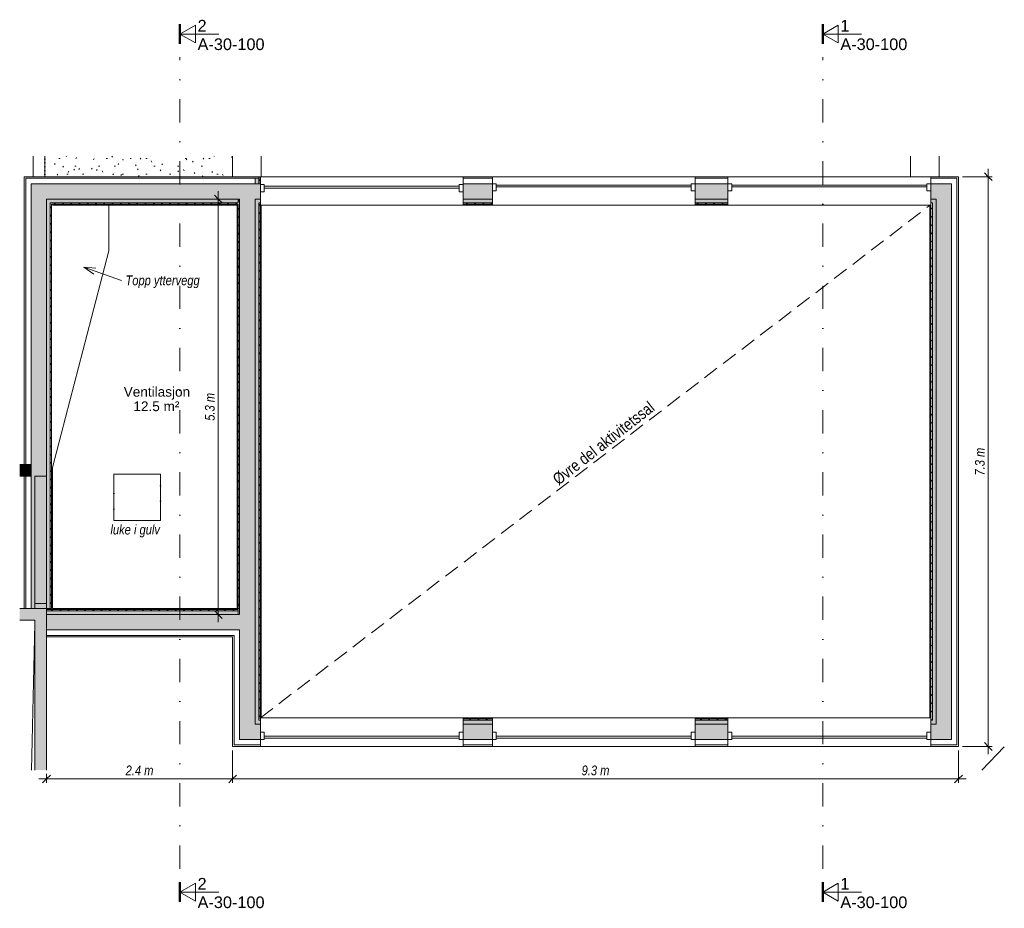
# Model space of a CAD drawing. Header units: millimetres. Extents: x 9655 to 22326, y 7828 to 19260.
import ezdxf

# ---------------------------------------------------------------- set-up
doc = ezdxf.new("R2010")
doc.units = ezdxf.units.MM
for name, pattern in [('Dash dot', [800, 300, -250, 0, -250]), ('stiplet 4_0mm', [300, 200, -100]), ('strek-punkt', [200, 100, -50, 0, -50])]:
    doc.linetypes.add(name, pattern=pattern)
for name, color, linetype, lineweight in [('A20_generelt', 1, 'Continuous', 9), ('A233_dør vindu', 2, 'Continuous', 9), ('A23_yttervegg', 7, 'Continuous', 15), ('A24_innervegg', 2, 'Continuous', 15), ('A255_himling', 1, 'Continuous', 9), ('A25_dekker', 3, 'Continuous', 9), ('A83_romtekst', 3, 'Continuous', 9), ('A83_tekst', 3, 'Continuous', 9), ('A84_målsetting', 4, 'Continuous', 9), ('A84_målsetting-50', 4, 'Continuous', 9), ('A85_skravur', 4, 'Continuous', 9), ('A86_snittlinjer', 4, 'Continuous', 9)]:
    doc.layers.add(name, color=color, linetype=linetype, lineweight=lineweight)
doc.styles.add('Arial', font='arial.ttf', dxfattribs={"height": 150})
doc.styles.add('Arial Narrow', font='ARIALN.TTF', dxfattribs={"height": 150})
doc.styles.add('Arial Narrow_I', font='ARIALNI.TTF', dxfattribs={"height": 125})
doc.styles.add('Arial_1', font='arial.ttf', dxfattribs={"height": 125})
doc.dimstyles.new('2_5_mm_-_meter_00', dxfattribs={"dimscale": 304.8, "dimtxt": 127.928872, "dimasz": 0.328084, "dimexe": 0.164042, "dimexo": 0.164042, "dimgap": 0.032808, "dimtad": 1, "dimdec": 1, "dimlfac": 0.001, "dimrnd": 0.1, "dimzin": 0, "dimdsep": 46, "dimtxsty": 'Arial Narrow_I', "dimblk1": 'OBLIQUE', "dimblk2": 'OBLIQUE', "dimsah": 1, "dimcen": 0.09, "dimdle": 0.328084, "dimadec": 1, "dimazin": 0, "dimtfac": 1, "dimtdec": 4, "dimtix": 1, "dimtmove": 0, "dimatfit": 3, "dimfxl": 1, "dimtvp": 1, "dimtolj": 1, "dimtzin": 0, "dimarcsym": 2})
pattern_1 = [(45, (0, 0), (-53.033, 53.033), [])]

# ---------------------------------------------------------------- blocks, each defined once
blk = doc.blocks.new('Focus-Hel Rute fast - 26x11M_dyttefuge 10mm-743462-2_ et_ 1-100 ARB')
at = {"layer": 'A233_dør vindu'}
for p, q in [((-510, 102), (-460, 102)), ((-460, 10), (-510, 10)), ((-460, 102), (-460, 10)), ((-460, 85), (2050, 85)), ((2050, 60), (-460, 60)), ((2050, 102), (2050, 10)), ((2100, 102), (2050, 102)), ((2050, 10), (2100, 10))]:
    blk.add_line(p, q, dxfattribs=at)
blk = doc.blocks.new('Focus-Hel Rute fast - 26x11M_dyttefuge 10mm-743487-2_ et_ 1-100 ARB')
at = {"layer": 'A233_dør vindu'}
for p, q in [((-460, -10), (-510, -10)), ((-510, -102), (-460, -102)), ((-460, -102), (-460, -10)), ((2050, -60), (-460, -60)), ((-460, -85), (2050, -85)), ((2050, -10), (2100, -10)), ((2050, -102), (2050, -10)), ((2100, -102), (2050, -102))]:
    blk.add_line(p, q, dxfattribs=at)
blk = doc.blocks.new('Focus-Hel Rute fast - 26x11M_dyttefuge 10mm-749302-2_ et_ 1-100 ARB')
at = {"layer": 'A233_dør vindu'}
for p, q in [((-460, 2), (-510, 2)), ((-460, -90), (-460, 2)), ((2050, 2), (2100, 2)), ((2050, -90), (2050, 2)), ((-510, -90), (-460, -90)), ((2050, -47), (-460, -47)), ((-460, -72), (2050, -72)), ((2100, -90), (2050, -90))]:
    blk.add_line(p, q, dxfattribs=at)
blk = doc.blocks.new('Section - Focus Snittpil-129349-2_ et_ 1-100 ARB')
at = {"layer": 'A86_snittlinjer', "lineweight": 50}
blk.add_line((-3.5, 0), (-8.5, 0), dxfattribs=at)
at = {"layer": 'A86_snittlinjer'}
for p, q in [((-6, 0), (-8.31, -4)), ((-6, 0), (-3.69, -4)), ((-6, 0), (-6, -10)), ((-3.69, -4), (-8.31, -4))]:
    blk.add_line(p, q, dxfattribs=at)
blk = doc.blocks.new('DIMBLOCK1-2_ et_ 1-100 ARB')
at = {"layer": 'A84_målsetting-50'}
for p, q in [((12395, 9492), (12395, 9860)), ((10000, 9492), (10000, 9557)), ((10000, 9492), (10050, 9542)), ((12395, 9492), (12445, 9542)), ((9900, 9492), (12395, 9492)), ((10000, 9492), (9950, 9442)), ((10000, 9492), (10000, 9442)), ((12395, 9492), (12345, 9442)), ((12395, 9492), (12395, 9442))]:
    blk.add_line(p, q, dxfattribs=at)
at = {"layer": 'A84_målsetting-50', "color": 0, "insert": (11018, 9664), "char_height": 125, "width": 431.3, "attachment_point": 1, "line_spacing_factor": 0.974696, "style": 'Arial Narrow_I'}
blk.add_mtext('2.4 m', dxfattribs=at)
blk = doc.blocks.new('_Oblique')
at = {"color": 0, "linetype": 'ByBlock', "lineweight": -2}
blk.add_line((-0.5, -0.5), (0.5, 0.5), dxfattribs=at)
blk = doc.blocks.new('DIMBLOCK2-2_ et_ 1-100 ARB')
at = {"layer": 'A84_målsetting-50'}
for p, q in [((12395, 9492), (12395, 9860)), ((21736, 9492), (21736, 9860)), ((12395, 9492), (12445, 9542)), ((21736, 9492), (21786, 9542)), ((12395, 9492), (12345, 9442)), ((12395, 9492), (21836, 9492)), ((12395, 9492), (12395, 9442)), ((21736, 9492), (21686, 9442)), ((21736, 9492), (21736, 9442))]:
    blk.add_line(p, q, dxfattribs=at)
at = {"layer": 'A84_målsetting-50', "color": 0, "insert": (16886, 9664), "char_height": 125, "width": 431.3, "attachment_point": 1, "line_spacing_factor": 0.974696, "style": 'Arial Narrow_I'}
blk.add_mtext('9.3 m', dxfattribs=at)
blk = doc.blocks.new('DIMBLOCK3-2_ et_ 1-100 ARB')
at = {"layer": 'A84_målsetting-50'}
for p, q in [((22119, 17240), (21786, 17240)), ((22119, 17240), (22069, 17290)), ((22119, 9810), (22119, 17340)), ((22119, 17240), (22169, 17190)), ((22119, 17240), (22169, 17240)), ((22119, 9910), (21786, 9910)), ((22119, 9910), (22069, 9960)), ((22119, 9910), (22169, 9860)), ((22119, 9910), (22169, 9910))]:
    blk.add_line(p, q, dxfattribs=at)
at = {"layer": 'A84_målsetting-50', "color": 0, "insert": (21948, 13395), "char_height": 125, "width": 431.3, "attachment_point": 1, "rotation": 90, "line_spacing_factor": 0.974696, "style": 'Arial Narrow_I'}
blk.add_mtext('7.3 m', dxfattribs=at)
blk = doc.blocks.new('DIMBLOCK4-2_ et_ 1-100 ARB')
at = {"layer": 'A84_målsetting-50'}
for p, q in [((12211, 16952), (12161, 17002)), ((12211, 11507), (12211, 17052)), ((12211, 16952), (12190, 16952)), ((12211, 16952), (12261, 16902)), ((12211, 16952), (12261, 16952)), ((12211, 11607), (12161, 11657)), ((12211, 11607), (12190, 11607)), ((12211, 11607), (12261, 11557)), ((12211, 11607), (12261, 11607))]:
    blk.add_line(p, q, dxfattribs=at)
at = {"layer": 'A84_målsetting-50', "color": 0, "insert": (12039, 14100), "char_height": 125, "width": 431.3, "attachment_point": 1, "rotation": 90, "line_spacing_factor": 0.974696, "style": 'Arial Narrow_I'}
blk.add_mtext('5.3 m', dxfattribs=at)

msp = doc.modelspace()

# ---------------------------------------------------------------- hatches: boundary and pattern name
at = {"layer": 'A23_yttervegg', "lineweight": 9}
h = msp.add_hatch(dxfattribs=at)
h.set_pattern_fill('FP_1', color=256, style=0, pattern_type=2)
h.set_pattern_definition(pattern_1)
h.paths.add_polyline_path([(12731.36, 11685.57), (12749.36, 11685.57), (12749.36, 16904), (12731.36, 16904), (12731.36, 12074.85)])
h.paths.add_polyline_path([(12731.36, 17150), (12749.36, 17150), (12749.36, 17240), (12731.36, 17240), (12731.36, 17220)])
at = {"layer": 'A23_yttervegg'}
for points in [[(12467.36, 16952), (12485.36, 16952), (12485.36, 17150), (9802, 17150), (9802, 16952), (12454.36, 16952)], [(12683.36, 11685.57), (12683.36, 17150), (12485.36, 17150), (12485.36, 11685.57)], [(21645.83, 10198), (21645.83, 17150), (21447.83, 17150), (21447.83, 10198), (21533.74, 10198)], [(10000, 11685.57), (10000, 11749.07), (9850, 11749.07), (9850, 13385.57), (10000, 13385.57), (10000, 16952), (9802, 16952), (9802, 11685.57), (9850, 11685.57)], [(12426.66, 16904), (12467.36, 16904), (12467.36, 16952), (10000, 16952), (10000, 16904), (12030.7, 16904)], [(10048, 11685.57), (10048, 16904), (10000, 16904), (10000, 11685.57)], [(21447.83, 10246), (21447.83, 16952), (21399.83, 16952), (21399.83, 10246)], [(12683.36, 10198), (12683.36, 11685.57), (12485.36, 11685.57), (12485.36, 10198)], [(12731.36, 10246), (12731.36, 11685.57), (12683.36, 11685.57), (12683.36, 10246)], [(12467.36, 11606.57), (12467.36, 11654.57), (10000, 11654.57), (10000, 11606.57), (12426.66, 11606.57)], [(12485.36, 11408.57), (12485.36, 11606.57), (10000, 11606.57), (10000, 11408.57), (12467.36, 11408.57)]]:
    msp.add_hatch(color=256, dxfattribs=at).paths.add_polyline_path(points)
h = msp.add_hatch(color=256, dxfattribs=at)
h.paths.add_polyline_path([(12683.36, 11685.57), (12731.36, 11685.57), (12731.36, 16952), (12683.36, 16952), (12683.36, 12074.85)])
h.paths.add_polyline_path([(12731.36, 17150), (12731.36, 17220), (12683.36, 17220), (12683.36, 17150)])
h = msp.add_hatch(color=256, dxfattribs=at)
h.paths.add_polyline_path([(21381.83, 16952), (21447.83, 16952), (21447.83, 17150), (21378.83, 17150), (21378.83, 16952)])
h.paths.add_polyline_path([(18768.83, 16952), (18768.83, 17150), (18347.83, 17150), (18347.83, 16952)])
h.paths.add_polyline_path([(15737.83, 16952), (15737.83, 17150), (15362.36, 17150), (15362.36, 16952)])
h.paths.add_polyline_path([(12749.36, 16952), (12752.36, 16952), (12752.36, 17150), (12683.36, 17150), (12683.36, 16952), (12731.36, 16952)])
at = {"layer": 'A23_yttervegg', "lineweight": 9}
h = msp.add_hatch(dxfattribs=at)
h.set_pattern_fill('FP_1', color=256, style=0, pattern_type=2)
h.set_pattern_definition(pattern_1)
h.paths.add_polyline_path([(12426.66, 16886), (12467.36, 16886), (12467.36, 16904), (10048, 16904), (10048, 16886), (12030.7, 16886)])
h = msp.add_hatch(dxfattribs=at)
h.set_pattern_fill('FP_1', color=256, style=0, pattern_type=2)
h.set_pattern_definition(pattern_1)
h.paths.add_polyline_path([(10048, 11685.57), (10066, 11685.57), (10066, 16886), (10048, 16886), (10048, 12568.62)])
h = msp.add_hatch(dxfattribs=at)
h.set_pattern_fill('FP_1', color=256, style=0, pattern_type=2)
h.set_pattern_definition(pattern_1)
h.paths.add_polyline_path([(12467.36, 11685.57), (12485.36, 11685.57), (12485.36, 16952), (12467.36, 16952), (12467.36, 12074.85)])
at = {"layer": 'A23_yttervegg'}
h = msp.add_hatch(color=256, dxfattribs=at)
h.paths.add_polyline_path([(21381.83, 16904), (21399.83, 16904), (21399.83, 16952), (21378.83, 16952), (21378.83, 16904)])
h.paths.add_polyline_path([(18768.83, 16904), (18768.83, 16952), (18347.83, 16952), (18347.83, 16904)])
h.paths.add_polyline_path([(15737.83, 16904), (15737.83, 16952), (15362.36, 16952), (15362.36, 16904)])
h.paths.add_polyline_path([(12749.36, 16904), (12752.36, 16904), (12752.36, 16952), (12731.36, 16952), (12731.36, 16904)])
at = {"layer": 'A23_yttervegg', "lineweight": 9}
h = msp.add_hatch(dxfattribs=at)
h.set_pattern_fill('FP_1', color=256, style=0, pattern_type=2)
h.set_pattern_definition(pattern_1)
h.paths.add_polyline_path([(21381.83, 16886), (21381.83, 16904), (21378.83, 16904), (21378.83, 16886)])
h.paths.add_polyline_path([(18768.83, 16886), (18768.83, 16904), (18347.83, 16904), (18347.83, 16886)])
h.paths.add_polyline_path([(15737.83, 16886), (15737.83, 16904), (15362.36, 16904), (15362.36, 16886)])
h.paths.add_polyline_path([(12752.36, 16886), (12752.36, 16904), (12749.36, 16904), (12749.36, 16886)])
h = msp.add_hatch(dxfattribs=at)
h.set_pattern_fill('FP_1', color=256, style=0, pattern_type=2)
h.set_pattern_definition(pattern_1)
h.paths.add_polyline_path([(21399.83, 10264), (21399.83, 16904), (21381.83, 16904), (21381.83, 10264)])
h = msp.add_hatch(dxfattribs=at)
h.set_pattern_fill('FP_1', color=256, style=0, pattern_type=2)
h.set_pattern_definition(pattern_1)
h.paths.add_polyline_path([(12467.36, 11654.57), (12467.36, 11672.57), (10000, 11672.57), (10000, 11654.57), (12426.66, 11654.57)])
h = msp.add_hatch(dxfattribs=at)
h.set_pattern_fill('FP_1', color=256, style=0, pattern_type=2)
h.set_pattern_definition(pattern_1)
h.paths.add_polyline_path([(12731.36, 10264), (12749.36, 10264), (12749.36, 11685.57), (12731.36, 11685.57), (12731.36, 10277)])
h = msp.add_hatch(dxfattribs=at)
h.set_pattern_fill('FP_1', color=256, style=0, pattern_type=2)
h.set_pattern_definition(pattern_1)
h.paths.add_polyline_path([(21399.83, 10246), (21399.83, 10264), (21378.83, 10264), (21378.83, 10246)])
h.paths.add_polyline_path([(18768.83, 10246), (18768.83, 10264), (18347.83, 10264), (18347.83, 10246)])
h.paths.add_polyline_path([(15737.83, 10246), (15737.83, 10264), (15362.36, 10264), (15362.36, 10246)])
h.paths.add_polyline_path([(12731.36, 10246), (12752.36, 10246), (12752.36, 10264), (12731.36, 10264)])
at = {"layer": 'A23_yttervegg'}
h = msp.add_hatch(color=256, dxfattribs=at)
h.paths.add_polyline_path([(21645.83, 10000), (21645.83, 10198), (21378.83, 10198), (21378.83, 10000), (21533.74, 10000)])
h.paths.add_polyline_path([(18347.83, 10000), (18768.83, 10000), (18768.83, 10198), (18347.83, 10198)])
h.paths.add_polyline_path([(15737.83, 10000), (15737.83, 10198), (15362.36, 10198), (15362.36, 10000)])
h.paths.add_polyline_path([(12683.36, 10000), (12752.36, 10000), (12752.36, 10198), (12485.36, 10198), (12485.36, 10000)])
h = msp.add_hatch(color=256, dxfattribs=at)
h.paths.add_polyline_path([(21447.83, 10198), (21447.83, 10246), (21378.83, 10246), (21378.83, 10198), (21399.83, 10198)])
h.paths.add_polyline_path([(18768.83, 10198), (18768.83, 10246), (18347.83, 10246), (18347.83, 10198)])
h.paths.add_polyline_path([(15737.83, 10198), (15737.83, 10246), (15362.36, 10246), (15362.36, 10198)])
h.paths.add_polyline_path([(12749.36, 10198), (12752.36, 10198), (12752.36, 10246), (12683.36, 10246), (12683.36, 10198), (12731.36, 10198)])
at = {"layer": 'A24_innervegg', "lineweight": 9}
for points in [[(9732, 13385.57), (9802, 13385.57), (9802, 13535.57), (9654.94, 13535.57), (9654.94, 13385.57), (9712, 13385.57)], [(10000, 11749.07), (10000, 13385.57), (9850, 13385.57), (9850, 11749.07)], [(9850, 11535.57), (9850, 11685.57), (9654.94, 11685.57), (9654.94, 11535.57)], [(10000, 9606.01), (10000, 11749.07), (9850, 11749.07), (9850, 9606.01), (9907.66, 9606.01)]]:
    msp.add_hatch(color=256, dxfattribs=at).paths.add_polyline_path(points)
at = {"layer": 'A255_himling'}
h = msp.add_hatch(dxfattribs=at)
h.set_pattern_fill('FP_3', color=256, style=0, pattern_type=2)
h.set_pattern_definition([(0, (0, 0), (406.4, 101.6), [16.764, -288.036, 16.764, -288.036, -1625.6]), (0, (0, 0), (406.4, 101.6), [-609.6, 16.764, -592.836, 16.764, -288.036, -711.2]), (0, (0, 0), (406.4, 101.6), [-1524, 16.764, -186.436, 16.764, -491.236]), (120, (152.4, 50.8), (-291.1882, 301.1527), [16.764, -288.036, 16.764, -288.036, -1625.6]), (120, (152.4, 50.8), (-291.1882, 301.1527), [-609.6, 16.764, -592.836, 16.764, -288.036, -711.2]), (120, (152.4, 50.8), (-291.1882, 301.1527), [-1524, 16.764, -186.436, 16.764, -491.236]), (240, (203.2, 254), (-115.2118, -402.7527), [16.764, -288.036, 16.764, -288.036, -1625.6]), (240, (203.2, 254), (-115.2118, -402.7527), [-609.6, 16.764, -592.836, 16.764, -288.036, -711.2]), (240, (203.2, 254), (-115.2118, -402.7527), [-1524, 16.764, -186.436, 16.764, -491.236])])
h.paths.add_polyline_path([(12395.36, 17240), (12395.36, 17506.29), (9979.98, 17506.29), (9979.98, 17240), (12341.31, 17240)])
at = {"layer": 'A25_dekker'}
h = msp.add_hatch(dxfattribs=at)
h.set_pattern_fill('FP_2', color=256, style=0, pattern_type=2)
h.set_pattern_definition([(180, (11222.68, 18216.787), (-6e-15, -50), []), (270, (11222.68, 18216.787), (50, 3e-15), [])])
h.paths.add_polyline_path([(9979.98, 17240), (9979.98, 17506.29), (9979.34, 17506.29)])

# ---------------------------------------------------------------- linework, layer by layer
at = {"layer": 'A20_generelt', "linetype": 'stiplet 4_0mm', "lineweight": 20}
msp.add_line((12752.36, 10277), (21368.83, 16873), dxfattribs=at)
at = {"layer": 'A20_generelt'}
for p, q in [((11466.69, 13414.8), (10866.69, 13414.8)), ((10866.69, 13414.8), (10866.69, 12814.8)), ((11466.69, 12814.8), (11466.69, 13414.8)), ((10866.69, 12814.8), (11466.69, 12814.8))]:
    msp.add_line(p, q, dxfattribs=at)
at = {"layer": 'A20_generelt', "linetype": 'strek-punkt'}
for p, q in [((10866.69, 13414.8), (11466.69, 13414.8)), ((10866.69, 12814.8), (10866.69, 13414.8)), ((11466.69, 13414.8), (11466.69, 12814.8)), ((11466.69, 12814.8), (10866.69, 12814.8))]:
    msp.add_line(p, q, dxfattribs=at)
at = {"layer": 'A23_yttervegg'}
for p, q in [((12752.36, 17240), (9712, 17240)), ((9712, 17240), (9712, 13535.57)), ((12752.36, 16873), (12752.36, 17240)), ((15737.83, 17240), (15362.36, 17240)), ((15362.36, 17240), (15362.36, 16873)), ((15737.83, 16873), (15737.83, 17240)), ((18768.83, 17240), (18347.83, 17240)), ((18347.83, 17240), (18347.83, 16873)), ((18768.83, 16873), (18768.83, 17240)), ((21735.83, 17240), (21378.83, 17240)), ((21378.83, 17240), (21378.83, 16873)), ((21735.83, 9910), (21735.83, 17240)), ((10079, 16873), (12454.36, 16873)), ((12454.36, 16873), (12454.36, 11685.57)), ((12762.36, 16873), (12752.36, 16873)), ((12762.36, 10277), (12762.36, 16873)), ((15362.36, 16873), (15737.83, 16873)), ((18347.83, 16873), (18768.83, 16873)), ((21378.83, 16873), (21368.83, 16873)), ((21368.83, 16873), (21368.83, 10277)), ((10079, 11685.57), (10079, 13497.71)), ((9712, 13385.57), (9712, 11685.57)), ((9712, 11685.57), (10000, 11685.57)), ((12454.36, 11685.57), (10079, 11685.57)), ((10000, 11318.57), (12395.36, 11318.57)), ((12395.36, 11318.57), (12395.36, 9910)), ((12752.36, 9910), (12752.36, 10277)), ((12752.36, 10277), (12762.36, 10277)), ((15737.83, 10277), (15362.36, 10277)), ((15362.36, 10277), (15362.36, 9910)), ((15737.83, 9910), (15737.83, 10277)), ((18768.83, 10277), (18347.83, 10277)), ((18347.83, 10277), (18347.83, 9910)), ((18768.83, 9910), (18768.83, 10277)), ((21368.83, 10277), (21378.83, 10277)), ((21378.83, 10277), (21378.83, 9910)), ((12395.36, 9910), (12752.36, 9910)), ((15362.36, 9910), (15737.83, 9910)), ((18347.83, 9910), (18768.83, 9910)), ((21378.83, 9910), (21735.83, 9910))]:
    msp.add_line(p, q, dxfattribs=at)
at = {"layer": 'A23_yttervegg', "lineweight": 9}
for p, q in [((12731.36, 17240), (12731.36, 17150)), ((12749.36, 17150), (12749.36, 17240)), ((9732, 17220), (12731.36, 17220)), ((9732, 13535.57), (9732, 17220)), ((9802, 17150), (12752.36, 17150)), ((9802, 11685.57), (9802, 17150)), ((12683.36, 17150), (12683.36, 17220)), ((12752.36, 17220), (12749.36, 17220)), ((15362.36, 17220), (15737.83, 17220)), ((15362.36, 17150), (15737.83, 17150)), ((18347.83, 17220), (18768.83, 17220)), ((18347.83, 17150), (18768.83, 17150)), ((21378.83, 17220), (21715.83, 17220)), ((21378.83, 17150), (21645.83, 17150)), ((21645.83, 17150), (21645.83, 10000)), ((21715.83, 17220), (21715.83, 9930)), ((10000, 16952), (12485.36, 16952)), ((10000, 11318.57), (10000, 16952)), ((10048, 16904), (12467.36, 16904)), ((10048, 11685.57), (10048, 16904)), ((10066, 16886), (12467.36, 16886)), ((10066, 11685.57), (10066, 16886)), ((12467.36, 16952), (12467.36, 16904)), ((12467.36, 11685.57), (12467.36, 16886)), ((12485.36, 11606.57), (12485.36, 16952)), ((12683.36, 10198), (12683.36, 16952)), ((12752.36, 16952), (12683.36, 16952)), ((12731.36, 10246), (12731.36, 16904)), ((12752.36, 16904), (12731.36, 16904)), ((12749.36, 10264), (12749.36, 16886)), ((12752.36, 16886), (12749.36, 16886)), ((15362.36, 16952), (15737.83, 16952)), ((15362.36, 16904), (15737.83, 16904)), ((15362.36, 16886), (15737.83, 16886)), ((18347.83, 16952), (18768.83, 16952)), ((18347.83, 16904), (18768.83, 16904)), ((18347.83, 16886), (18768.83, 16886)), ((21378.83, 16952), (21447.83, 16952)), ((21378.83, 16904), (21399.83, 16904)), ((21378.83, 16886), (21381.83, 16886)), ((21381.83, 16886), (21381.83, 10264)), ((21399.83, 16904), (21399.83, 10246)), ((21447.83, 16952), (21447.83, 10198)), ((9732, 11685.57), (9732, 13385.57)), ((10000, 11749.07), (9850, 11749.07)), ((10000, 11685.57), (10066, 11685.57)), ((12467.36, 11672.57), (10000, 11672.57)), ((12395.36, 11685.57), (12395.36, 11672.57)), ((12415.36, 11672.57), (12415.36, 11685.57)), ((12485.36, 11685.57), (12454.36, 11685.57)), ((12467.36, 11672.57), (12467.36, 11606.57)), ((12467.36, 11654.57), (10000, 11654.57)), ((12485.36, 11606.57), (10000, 11606.57)), ((12485.36, 11408.57), (10000, 11408.57)), ((12485.36, 10000), (12485.36, 11408.57)), ((12415.36, 11338.57), (10000, 11338.57)), ((12415.36, 9930), (12415.36, 11338.57)), ((12752.36, 10264), (12749.36, 10264)), ((15737.83, 10264), (15362.36, 10264)), ((18768.83, 10264), (18347.83, 10264)), ((21381.83, 10264), (21378.83, 10264)), ((12752.36, 10198), (12683.36, 10198)), ((12752.36, 10246), (12731.36, 10246)), ((15737.83, 10246), (15362.36, 10246)), ((15737.83, 10198), (15362.36, 10198)), ((18768.83, 10246), (18347.83, 10246)), ((18768.83, 10198), (18347.83, 10198)), ((21399.83, 10246), (21378.83, 10246)), ((21447.83, 10198), (21378.83, 10198)), ((12752.36, 9930), (12415.36, 9930)), ((12752.36, 10000), (12485.36, 10000)), ((15737.83, 10000), (15362.36, 10000)), ((15737.83, 9930), (15362.36, 9930)), ((18768.83, 10000), (18347.83, 10000)), ((18768.83, 9930), (18347.83, 9930)), ((21645.83, 10000), (21378.83, 10000)), ((21715.83, 9930), (21378.83, 9930))]:
    msp.add_line(p, q, dxfattribs=at)
at = {"layer": 'A24_innervegg', "color": 7}
for p, q in [((9712, 13535.57), (9654.94, 13535.57)), ((9654.94, 13385.57), (9712, 13385.57)), ((9712, 11685.57), (9654.94, 11685.57)), ((9850, 11749.07), (9850, 11685.57)), ((10000, 11685.57), (10000, 11749.07)), ((9654.94, 11535.57), (9850, 11535.57)), ((9850, 11535.57), (9850, 9606.01)), ((10000, 9606.01), (10000, 11318.57))]:
    msp.add_line(p, q, dxfattribs=at)
at = {"layer": 'A24_innervegg', "lineweight": 9}
for p, q in [((9802, 13535.57), (9712, 13535.57)), ((9712, 13385.57), (9802, 13385.57)), ((9850, 13385.57), (9850, 11749.07)), ((10000, 13385.57), (9850, 13385.57))]:
    msp.add_line(p, q, dxfattribs=at)
at = {"layer": 'A255_himling'}
msp.add_line((9979.98, 17506.29), (9979.98, 17240), dxfattribs=at)
at = {"layer": 'A25_dekker'}
for p, q in [((10800.52, 16287.57), (10800.52, 16873)), ((10079, 13497.71), (10800.52, 16287.57)), ((9805.47, 9606.01), (9850, 11492.43)), ((22035.14, 9606.01), (22325.66, 9904.58))]:
    msp.add_line(p, q, dxfattribs=at)
at = {"layer": 'A83_tekst', "color": 250}
for q in [(10636.25, 16063.55), (10609.9, 15987.61), (10966.26, 15906.51)]:
    msp.add_line((10481.36, 16074.74), q, dxfattribs=at)
at = {"layer": 'A85_skravur'}
for p, q in [((9829.98, 17240), (9829.34, 17506.29)), ((9979.34, 17506.29), (9979.98, 17240)), ((12395.36, 17240), (12395.36, 17506.29)), ((12762.36, 17506.29), (12762.36, 17240)), ((21118.83, 17240), (21118.83, 17506.29)), ((21485.83, 17506.29), (21485.83, 17240)), ((12752.36, 17240), (15362.36, 17240)), ((15737.83, 17240), (18347.83, 17240)), ((18768.83, 17240), (21378.83, 17240)), ((15362.36, 16873), (12762.36, 16873)), ((18347.83, 16873), (15737.83, 16873)), ((21368.83, 16873), (18768.83, 16873)), ((12762.36, 10277), (15362.36, 10277)), ((15737.83, 10277), (18347.83, 10277)), ((18768.83, 10277), (21368.83, 10277)), ((15362.36, 9910), (12752.36, 9910)), ((18347.83, 9910), (15737.83, 9910)), ((21378.83, 9910), (18768.83, 9910))]:
    msp.add_line(p, q, dxfattribs=at)
at = {"layer": 'A86_snittlinjer', "linetype": 'Dash dot'}
for p, q in [((11717.72, 8337.07), (11717.72, 18775.95)), ((19989.2, 8337.07), (19989.2, 18775.95))]:
    msp.add_line(p, q, dxfattribs=at)

# ---------------------------------------------------------------- block references
at = {"layer": 'A233_dør vindu', "rotation": 180}
for name, p in [('Focus-Hel Rute fast - 26x11M_dyttefuge 10mm-749302-2_ et_ 1-100 ARB', (14852.36, 17047.66)), ('Focus-Hel Rute fast - 26x11M_dyttefuge 10mm-743487-2_ et_ 1-100 ARB', (17837.83, 17047.66)), ('Focus-Hel Rute fast - 26x11M_dyttefuge 10mm-743487-2_ et_ 1-100 ARB', (20868.83, 17047.66)), ('Focus-Hel Rute fast - 26x11M_dyttefuge 10mm-743462-2_ et_ 1-100 ARB', (14852.36, 10102.34)), ('Focus-Hel Rute fast - 26x11M_dyttefuge 10mm-743462-2_ et_ 1-100 ARB', (17837.83, 10102.34)), ('Focus-Hel Rute fast - 26x11M_dyttefuge 10mm-743462-2_ et_ 1-100 ARB', (20868.83, 10102.34))]:
    msp.add_blockref(name, p, dxfattribs=at)
at = {"layer": 'A86_snittlinjer', "extrusion": (0, 0, -1), "xscale": 49.99999999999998, "yscale": 49.99999999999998, "zscale": 49.99999999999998, "rotation": 270.0000000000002}
for p in [(-11717.72, 18775.95), (-19989.2, 18775.95)]:
    msp.add_blockref('Section - Focus Snittpil-129349-2_ et_ 1-100 ARB', p, dxfattribs=at)
at = {"layer": 'A86_snittlinjer', "xscale": 49.99999999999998, "yscale": 49.99999999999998, "zscale": 49.99999999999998, "rotation": 89.99999999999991}
for p in [(11717.72, 8337.07), (19989.2, 8337.07)]:
    msp.add_blockref('Section - Focus Snittpil-129349-2_ et_ 1-100 ARB', p, dxfattribs=at)

# ---------------------------------------------------------------- texts
at = {"layer": 'A83_romtekst', "char_height": 125, "attachment_point": 1, "style": 'Arial_1'}
for s, insert, width in [('Ventilasjon', (10993.79, 14535.18), 1022.1516), ('12.5 m²', (11118.04, 14349.02), 721.5187)]:
    msp.add_mtext(s, dxfattribs=dict(at, insert=insert, width=width))
at = {"layer": 'A83_tekst', "color": 7, "char_height": 125, "attachment_point": 1, "style": 'Arial Narrow_I'}
for s, insert, width in [('Topp yttervegg', (11016.26, 15969.01), 1158.4384), ('luke i gulv', (10822.96, 12762.17), 777.6369)]:
    msp.add_mtext(s, dxfattribs=dict(at, insert=insert, width=width))
at = {"layer": 'A83_tekst', "color": 7, "insert": (16496.9, 13383.46), "char_height": 150, "width": 1944.0922, "attachment_point": 1, "rotation": 38.03337, "style": 'Arial Narrow'}
msp.add_mtext('Øvre del aktivitetssal', dxfattribs=at)
at = {"layer": 'A86_snittlinjer', "char_height": 150, "attachment_point": 1, "style": 'Arial'}
for s, insert, width in [('2', (11944.17, 19257.32), 144.3037), ('1', (20215.65, 19257.32), 144.3037), ('A-30-100', (11944.17, 19019.2), 1062.2359), ('A-30-100', (20215.65, 19019.2), 1062.2359), ('2', (11944.17, 8218.44), 144.3037), ('1', (20215.65, 8218.44), 144.3037), ('A-30-100', (11944.17, 7980.31), 1062.2359), ('A-30-100', (20215.65, 7980.31), 1062.2359)]:
    msp.add_mtext(s, dxfattribs=dict(at, insert=insert, width=width))

# ---------------------------------------------------------------- dimensions: what is measured, and where the dimension line sits
at = {"layer": 'A84_målsetting'}
for base, p1, p2, override, picture, middle in [((22119.48, 17240), (21735.83, 9910), (21735.83, 17240), {"dimpost": '<> m', "dimfxl": 7330}, 'DIMBLOCK3-2_ et_ 1-100 ARB', (22045.66, 13575)), ((12210.82, 16952), (12140.11, 11606.57), (12140.11, 16952), {"dimpost": '<> m', "dimfxl": 5345.426799}, 'DIMBLOCK4-2_ et_ 1-100 ARB', (12137, 14279.29))]:
    dim = msp.add_linear_dim(base=base, p1=p1, p2=p2, angle=90, dimstyle='2_5_mm_-_meter_00', override=override, dxfattribs=at)
    dim.commit()
    dim.dimension.update_dxf_attribs({"geometry": picture, "text_midpoint": middle})
for base, p1, p2, override, picture, middle in [((12395.36, 9492.44), (10000, 9563.15), (12395.36, 9910), {"dimpost": '<> m', "dimfxl": 2420.34112}, 'DIMBLOCK1-2_ et_ 1-100 ARB', (11197.68, 9565.24)), ((21735.83, 9492.44), (12395.36, 9910), (21735.83, 9910), {"dimpost": '<> m', "dimfxl": 9340.466013}, 'DIMBLOCK2-2_ et_ 1-100 ARB', (17065.59, 9566.26))]:
    dim = msp.add_linear_dim(base=base, p1=p1, p2=p2, dimstyle='2_5_mm_-_meter_00', override=override, dxfattribs=at)
    dim.commit()
    dim.dimension.update_dxf_attribs({"geometry": picture, "text_midpoint": middle})

doc.saveas('drawing.dxf')
